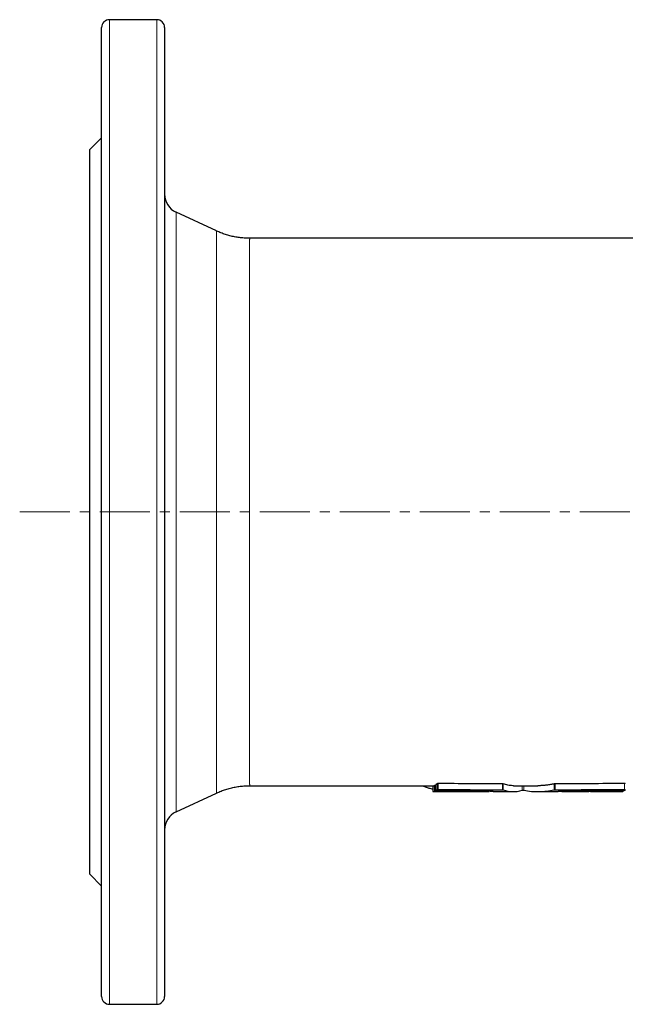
# Model space of a CAD drawing. Header units: millimetres. Extents: x 121 to 730, y 14 to 565.
# Tile 1 of 4: x 121 to 274, y 14 to 264. Entities that reach past the tile are written whole.
import ezdxf

# ---------------------------------------------------------------- set-up
doc = ezdxf.new("R2010")
doc.units = ezdxf.units.MM
doc.linetypes.add('CENTERX2', pattern=[20.32, 12.7, -2.54, 2.54, -2.54])
doc.layers.add('FORMAT', color=7, linetype='Continuous')

msp = doc.modelspace()

# ---------------------------------------------------------------- linework, layer by layer
at = {"color": 7, "linetype": 'Continuous', "lineweight": 25}
for p, q in [((155.37, 263.55), (143.37, 263.55)), ((141.37, 15.55), (141.37, 261.55)), ((157.37, 261.55), (157.37, 15.55)), ((141.37, 233.55), (138.37, 230.55)), ((138.37, 46.55), (138.37, 230.55)), ((170.51, 209.92), (160.26, 214.7)), ((318.43, 208.05), (178.96, 208.05)), ((178.96, 69.05), (225.74, 69.05)), ((223.06, 69.05), (223.06, 68.97)), ((225.49, 69.05), (225.49, 67.59)), ((225.49, 67.59), (225.49, 67.59)), ((225.92, 69.07), (225.74, 69.05)), ((225.74, 67.55), (238.85, 67.55)), ((226.14, 69.17), (226.14, 67.66)), ((226.14, 69.17), (226.14, 69.17)), ((226.14, 67.66), (226.14, 67.67)), ((240.75, 67.55), (245.91, 67.55)), ((245.91, 69.05), (252.12, 69.05)), ((252.12, 67.55), (257.27, 67.55)), ((259.16, 67.55), (264.29, 67.55)), ((260.23, 67.57), (264.88, 67.57)), ((265.1, 67.57), (265.1, 67.64)), ((268.28, 67.55), (273.5, 67.55)), ((268.93, 67.58), (273.47, 67.58)), ((273.69, 67.57), (273.5, 67.55)), ((273.69, 67.57), (273.69, 67.65)), ((160.26, 62.39), (170.51, 67.17)), ((138.37, 46.55), (141.37, 43.55)), ((143.37, 13.55), (155.37, 13.55))]:
    msp.add_line(p, q, dxfattribs=at)
at = {"color": 8, "linetype": 'Continuous', "lineweight": 18}
for p, q in [((143.37, 263.55), (143.37, 13.55)), ((155.37, 13.55), (155.37, 263.55)), ((160.26, 214.7), (160.26, 62.39)), ((223.09, 68.95), (223.09, 69.05)), ((225.49, 67.59), (225.49, 69.05)), ((225.92, 67.57), (225.92, 69.07)), ((226.14, 67.67), (226.14, 69.17)), ((226.18, 67.58), (226.18, 67.66)), ((226.56, 68.05), (226.56, 69.56)), ((226.82, 68.07), (226.82, 69.59)), ((238.13, 67.57), (238.13, 67.64)), ((238.34, 67.57), (238.34, 67.64)), ((243.14, 68.04), (243.14, 69.55)), ((243.35, 68.02), (243.35, 69.53)), ((248.11, 67.89), (248.11, 69.05)), ((248.55, 67.89), (248.55, 69.05)), ((256.27, 68.02), (256.27, 69.53)), ((256.5, 68.04), (256.5, 69.55)), ((259.99, 67.57), (259.99, 67.64)), ((260.23, 67.57), (260.23, 67.64)), ((264.88, 67.57), (264.88, 67.64)), ((268.67, 67.57), (268.67, 67.65)), ((268.93, 67.58), (268.93, 67.65)), ((273.47, 67.58), (273.47, 67.65)), ((274.11, 68.08), (274.11, 69.59))]:
    msp.add_line(p, q, dxfattribs=at)
at = {"color": 7, "linetype": 'Continuous', "lineweight": 25}
for centre, radius, start, end in [((143.37, 261.55), 2, 90, 180), ((155.37, 261.55), 2, 0, 90), ((162.37, 219.23), 5, 180, 245), ((162.37, 57.86), 5, 115, 180), ((143.37, 15.55), 2, 180, 270), ((155.37, 15.55), 2, 270, 0)]:
    msp.add_arc(centre, radius, start, end, dxfattribs=at)
for points, knots in [([(178.96, 208.05), (178.9, 208.05), (178.64, 208.05), (178.17, 208.06), (177.56, 208.1), (176.95, 208.15), (176.35, 208.22), (175.74, 208.31), (175.15, 208.41), (174.55, 208.54), (173.96, 208.68), (173.38, 208.84), (172.81, 209.02), (172.24, 209.21), (171.67, 209.42), (171.12, 209.65), (170.73, 209.82), (170.53, 209.91), (170.51, 209.92)], [0, 0, 0, 0, 0.020686, 0.090941, 0.161064, 0.231055, 0.300916, 0.370647, 0.440246, 0.509715, 0.579052, 0.648257, 0.717328, 0.786265, 0.855066, 0.923728, 0.99225, 1, 1, 1, 1]), ([(170.51, 67.18), (170.52, 67.18), (170.73, 67.28), (171.13, 67.45), (171.71, 67.69), (172.3, 67.91), (172.89, 68.11), (173.49, 68.29), (174.1, 68.45), (174.7, 68.59), (175.31, 68.72), (175.93, 68.82), (176.54, 68.91), (177.15, 68.97), (177.77, 69.02), (178.37, 69.05), (178.77, 69.05), (178.96, 69.05)], [0, 0, 0, 0, 0.005172, 0.077549, 0.149748, 0.221775, 0.293637, 0.365338, 0.436883, 0.508277, 0.579521, 0.650621, 0.721579, 0.792397, 0.863077, 0.933621, 1, 1, 1, 1]), ([(223.06, 68.97), (223.06, 68.97), (223.06, 68.96), (223.08, 68.95), (223.09, 68.95)], [0, 0, 0, 0, 0.405607, 1, 1, 1, 1]), ([(223.09, 68.95), (223.4, 68.83), (224.01, 68.6), (224.82, 68.35), (225.31, 68.22), (225.49, 68.18)], [0, 0, 0, 0, 0.386258, 0.77257, 1, 1, 1, 1]), ([(226.14, 69.08), (226.12, 69.08), (226.08, 69.08), (226.02, 69.08), (225.96, 69.08), (225.93, 69.07), (225.92, 69.07), (225.92, 69.07)], [0, 0, 0, 0, 0.112463, 0.354779, 0.597143, 0.839603, 1, 1, 1, 1]), ([(225.92, 67.57), (225.92, 67.57), (225.96, 67.58), (226.05, 67.58), (226.12, 67.58), (226.18, 67.58)], [0, 0, 0, 0, 0.5, 0.5, 1, 1, 1, 1]), ([(226.35, 67.65), (226.3, 67.65), (226.25, 67.65), (226.17, 67.66), (226.15, 67.66), (226.14, 67.66)], [0, 0, 0, 0, 0.5, 0.5, 1, 1, 1, 1]), ([(226.82, 69.59), (226.76, 69.59), (226.7, 69.58), (226.6, 69.57), (226.57, 69.56), (226.56, 69.56)], [0, 0, 0, 0, 0.5, 0.5, 1, 1, 1, 1]), ([(226.56, 68.05), (226.57, 68.05), (226.6, 68.06), (226.7, 68.07), (226.76, 68.07), (226.82, 68.07)], [0, 0, 0, 0, 0.5, 0.5, 1, 1, 1, 1]), ([(238.34, 67.57), (238.55, 67.56), (238.96, 67.54), (239.45, 67.56), (239.73, 67.61), (239.79, 67.62)], [0, 0, 0, 0, 0.431426, 0.863001, 1, 1, 1, 1]), ([(240.75, 67.56), (240.63, 67.56), (240.28, 67.55), (239.93, 67.6), (239.69, 67.63)], [0, 0, 0, 0, 0.329032, 1, 1, 1, 1]), ([(245.91, 69.05), (245.85, 69.05), (245.6, 69.05), (245.14, 69.08), (244.54, 69.18), (243.95, 69.32), (243.55, 69.46), (243.35, 69.53)], [0, 0, 0, 0, 0.065393, 0.299007, 0.532697, 0.766387, 1, 1, 1, 1]), ([(243.35, 68.02), (244.14, 67.73), (244.93, 67.57), (246.52, 67.53), (247.31, 67.64), (248.11, 67.89)], [0, 0, 0, 0, 0.5, 0.5, 1, 1, 1, 1]), ([(248.11, 67.89), (248.12, 67.9), (248.15, 67.9), (248.22, 67.91), (248.27, 67.91), (248.36, 67.91), (248.41, 67.91), (248.49, 67.9), (248.52, 67.9), (248.55, 67.89)], [0, 0, 0, 0, 0.25, 0.25, 0.5, 0.5, 0.75, 0.75, 1, 1, 1, 1]), ([(248.55, 67.89), (249.84, 67.64), (251.12, 67.53), (253.7, 67.57), (254.98, 67.73), (256.27, 68.02)], [0, 0, 0, 0, 0.5, 0.5, 1, 1, 1, 1]), ([(256.27, 69.53), (255.95, 69.46), (255.31, 69.32), (254.35, 69.18), (253.39, 69.09), (252.65, 69.05), (252.22, 69.05), (252.11, 69.05)], [0, 0, 0, 0, 0.231056, 0.462186, 0.693317, 0.924374, 1, 1, 1, 1]), ([(258.99, 67.63), (258.61, 67.6), (258.04, 67.55), (257.46, 67.56), (257.26, 67.56)], [0, 0, 0, 0, 0.661401, 1, 1, 1, 1]), ([(258.2, 67.58), (258.45, 67.57), (259.05, 67.54), (259.65, 67.56), (259.99, 67.57)], [0, 0, 0, 0, 0.4261433, 1, 1, 1, 1]), ([(265.07, 67.57), (264.86, 67.56), (264.6, 67.55), (264.33, 67.55), (264.29, 67.55)], [0, 0, 0, 0, 0.822969, 1, 1, 1, 1]), ([(264.88, 67.57), (264.91, 67.57), (264.96, 67.57), (265.03, 67.57), (265.08, 67.57), (265.1, 67.57), (265.1, 67.57), (265.1, 67.57)], [0, 0, 0, 0, 0.2284692, 0.4575004, 0.686568, 0.9157084, 1, 1, 1, 1]), ([(265.1, 67.63), (265.16, 67.63), (265.36, 67.62), (265.7, 67.61), (266.09, 67.6), (266.46, 67.59), (266.81, 67.58), (267.14, 67.57), (267.44, 67.56), (267.72, 67.56), (267.96, 67.55), (268.17, 67.55), (268.34, 67.55), (268.47, 67.55), (268.56, 67.55), (268.63, 67.56), (268.65, 67.57), (268.67, 67.57)], [0, 0, 0, 0, 0.030599, 0.102956, 0.175312, 0.245698, 0.316084, 0.388513, 0.460943, 0.53134, 0.601737, 0.674187, 0.746636, 0.809261, 0.871885, 0.935943, 1, 1, 1, 1]), ([(268.67, 67.57), (268.67, 67.57), (268.7, 67.57), (268.8, 67.57), (268.86, 67.58), (268.93, 67.58)], [0, 0, 0, 0, 0.5, 0.5, 1, 1, 1, 1]), ([(273.47, 67.58), (273.5, 67.58), (273.55, 67.58), (273.62, 67.58), (273.67, 67.58), (273.69, 67.57), (273.69, 67.57), (273.69, 67.57)], [0, 0, 0, 0, 0.228357, 0.457276, 0.686239, 0.915294, 1, 1, 1, 1]), ([(273.91, 67.67), (273.9, 67.66), (273.87, 67.66), (273.77, 67.66), (273.71, 67.65), (273.64, 67.65)], [0, 0, 0, 0, 0.5, 0.5, 1, 1, 1, 1]), ([(274.33, 69.56), (274.33, 69.57), (274.33, 69.57), (274.3, 69.58), (274.24, 69.59), (274.18, 69.59), (274.13, 69.59), (274.11, 69.59)], [0, 0, 0, 0, 0.163892, 0.395064, 0.625421, 0.854086, 1, 1, 1, 1]), ([(274.11, 68.08), (274.14, 68.08), (274.19, 68.08), (274.26, 68.07), (274.31, 68.07), (274.33, 68.06), (274.33, 68.05), (274.33, 68.05)], [0, 0, 0, 0, 0.226385, 0.453306, 0.680938, 0.910152, 1, 1, 1, 1])]:
    msp.add_open_spline(points, degree=3, knots=knots, dxfattribs=at)
at = {"color": 8, "linetype": 'Continuous', "lineweight": 18}
for points, knots in [([(170.51, 67.17), (170.51, 67.17), (170.51, 67.16), (170.51, 67.2), (170.51, 67.29), (170.51, 67.44), (170.51, 67.66), (170.52, 67.93), (170.52, 68.27), (170.52, 68.67), (170.52, 69.14), (170.52, 69.68), (170.52, 70.29), (170.52, 70.97), (170.52, 71.74), (170.52, 72.59), (170.52, 73.54), (170.52, 74.55), (170.52, 75.64), (170.52, 76.74), (170.53, 77.85), (170.53, 78.94), (170.53, 80.09), (170.53, 81.28), (170.53, 82.52), (170.53, 83.87), (170.53, 85.35), (170.53, 86.96), (170.53, 88.63), (170.53, 90.36), (170.53, 92.05), (170.53, 93.7), (170.53, 95.3), (170.53, 96.94), (170.53, 98.61), (170.53, 100.31), (170.53, 102.14), (170.53, 104.1), (170.53, 106.2), (170.53, 108.34), (170.53, 110.5), (170.53, 112.6), (170.54, 114.61), (170.54, 116.54), (170.54, 118.48), (170.54, 120.45), (170.54, 122.42), (170.54, 124.52), (170.54, 126.74), (170.54, 129.09), (170.54, 131.45), (170.54, 133.81), (170.54, 136.07), (170.54, 138.22), (170.54, 140.25), (170.54, 142.29), (170.54, 144.32), (170.54, 146.35), (170.54, 148.48), (170.54, 150.71), (170.54, 153.04), (170.54, 155.36), (170.54, 157.66), (170.54, 159.82), (170.54, 161.86), (170.53, 163.78), (170.53, 165.67), (170.53, 167.54), (170.53, 169.39), (170.53, 171.32), (170.53, 173.31), (170.53, 175.36), (170.53, 177.38), (170.53, 179.35), (170.53, 181.18), (170.53, 182.88), (170.53, 184.46), (170.53, 186), (170.53, 187.5), (170.53, 188.96), (170.53, 190.46), (170.53, 191.99), (170.53, 193.53), (170.53, 195.02), (170.53, 196.44), (170.53, 197.73), (170.53, 198.9), (170.52, 199.96), (170.52, 200.98), (170.52, 201.94), (170.52, 202.85), (170.52, 203.75), (170.52, 204.64), (170.52, 205.5), (170.52, 206.29), (170.52, 207), (170.52, 207.61), (170.52, 208.12), (170.52, 208.54), (170.52, 208.92), (170.52, 209.23), (170.51, 209.49), (170.51, 209.67), (170.51, 209.79), (170.51, 209.86), (170.51, 209.91), (170.51, 209.92), (170.51, 209.92)], [0, 0, 0, 0, 0.0000039, 0.0093473, 0.0186948, 0.0280423, 0.0373857, 0.0467292, 0.0560767, 0.0654241, 0.0747676, 0.0846566, 0.0945505, 0.1044443, 0.1143334, 0.1249138, 0.1355029, 0.146095, 0.1566842, 0.1672646, 0.1763369, 0.1854165, 0.1944998, 0.2035832, 0.2126628, 0.2217351, 0.2323153, 0.2429042, 0.2534961, 0.2640851, 0.2746653, 0.2837374, 0.2928168, 0.3019, 0.3109832, 0.3200626, 0.3291347, 0.3397147, 0.3503035, 0.3608952, 0.371484, 0.3820639, 0.3911359, 0.4002152, 0.4092982, 0.4183812, 0.4274605, 0.4365324, 0.4471122, 0.4577009, 0.4682924, 0.4788811, 0.4894609, 0.4985327, 0.5076119, 0.5166948, 0.5257777, 0.5348569, 0.5439287, 0.5545085, 0.5650971, 0.5756886, 0.5862772, 0.596857, 0.6059288, 0.615008, 0.6240908, 0.6331737, 0.6422528, 0.6513246, 0.6619045, 0.6724932, 0.6830848, 0.6936735, 0.7042534, 0.7133252, 0.7224044, 0.7314873, 0.7405703, 0.7496495, 0.7587213, 0.7693014, 0.7798903, 0.7904821, 0.8010709, 0.811651, 0.820723, 0.8298024, 0.8388854, 0.8479685, 0.8570479, 0.8661199, 0.8767002, 0.8872893, 0.8978814, 0.9084705, 0.9190508, 0.928123, 0.9372026, 0.9462859, 0.9553692, 0.9644488, 0.973521, 0.980135, 0.986749, 0.9933745, 1, 1, 1, 1]), ([(178.96, 208.05), (178.96, 208.05), (178.96, 208.06), (178.96, 208.03), (178.96, 207.99), (178.96, 207.92), (178.96, 207.79), (178.95, 207.59), (178.95, 207.28), (178.95, 206.9), (178.95, 206.44), (178.94, 205.9), (178.94, 205.28), (178.94, 204.57), (178.93, 203.79), (178.93, 202.93), (178.93, 202.01), (178.93, 201.02), (178.92, 199.97), (178.92, 198.86), (178.92, 197.67), (178.92, 196.41), (178.92, 195.08), (178.91, 193.66), (178.91, 192.18), (178.91, 190.63), (178.91, 189.04), (178.91, 187.41), (178.9, 185.74), (178.9, 184.01), (178.9, 182.24), (178.9, 180.4), (178.9, 178.5), (178.9, 176.53), (178.89, 174.51), (178.89, 172.46), (178.89, 170.38), (178.89, 168.29), (178.89, 166.18), (178.89, 164.05), (178.89, 161.88), (178.89, 159.67), (178.89, 157.42), (178.89, 155.11), (178.89, 152.79), (178.88, 150.46), (178.88, 148.13), (178.88, 145.82), (178.88, 143.51), (178.88, 141.2), (178.88, 138.89), (178.88, 136.56), (178.88, 134.21), (178.88, 131.84), (178.88, 129.47), (178.88, 127.12), (178.89, 124.8), (178.89, 122.52), (178.89, 120.28), (178.89, 118.06), (178.89, 115.86), (178.89, 113.67), (178.89, 111.49), (178.89, 109.31), (178.89, 107.17), (178.89, 105.07), (178.89, 103.02), (178.9, 101.04), (178.9, 99.11), (178.9, 97.23), (178.9, 95.39), (178.9, 93.59), (178.9, 91.82), (178.9, 90.08), (178.91, 88.41), (178.91, 86.79), (178.91, 85.25), (178.91, 83.78), (178.91, 82.39), (178.92, 81.06), (178.92, 79.79), (178.92, 78.57), (178.92, 77.42), (178.93, 76.32), (178.93, 75.3), (178.93, 74.35), (178.93, 73.51), (178.94, 72.79), (178.94, 72.15), (178.94, 71.58), (178.94, 71.06), (178.95, 70.6), (178.95, 70.2), (178.95, 69.86), (178.95, 69.57), (178.96, 69.34), (178.96, 69.17), (178.96, 69.08), (178.96, 69.04), (178.96, 69.05), (178.96, 69.05)], [0, 0, 0, 0, 0.000088, 0.006701, 0.013314, 0.019938, 0.026562, 0.03714, 0.047728, 0.058318, 0.068905, 0.079483, 0.090369, 0.101264, 0.112162, 0.123057, 0.133942, 0.14452, 0.155107, 0.165697, 0.176284, 0.186862, 0.197748, 0.208642, 0.21954, 0.230435, 0.24132, 0.251898, 0.262485, 0.273075, 0.283662, 0.29424, 0.305125, 0.31602, 0.326918, 0.337812, 0.348697, 0.359275, 0.369862, 0.380452, 0.391039, 0.401617, 0.412502, 0.423396, 0.434294, 0.445189, 0.456074, 0.466652, 0.477239, 0.487828, 0.498415, 0.508993, 0.519878, 0.530773, 0.541671, 0.552566, 0.563451, 0.574029, 0.584616, 0.595206, 0.605793, 0.616371, 0.627256, 0.638151, 0.649049, 0.659944, 0.670829, 0.681407, 0.691994, 0.702584, 0.713171, 0.72375, 0.734635, 0.74553, 0.756428, 0.767323, 0.778209, 0.788787, 0.799375, 0.809965, 0.820552, 0.83113, 0.842016, 0.852911, 0.863809, 0.874705, 0.88559, 0.894932, 0.904278, 0.913623, 0.922965, 0.932307, 0.941652, 0.950998, 0.96034, 0.970227, 0.980119, 0.990011, 0.999898, 1, 1, 1, 1])]:
    msp.add_open_spline(points, degree=3, knots=knots, dxfattribs=at)
at = {"color": 7, "linetype": 'Continuous', "lineweight": 25}
for points in [[(225.49, 67.59), (225.64, 67.54), (225.78, 67.53), (225.92, 67.57)], [(226.56, 69.56), (226.42, 69.38), (226.28, 69.25), (226.14, 69.17)], [(226.14, 67.67), (226.28, 67.75), (226.42, 67.88), (226.56, 68.05)], [(226.18, 67.58), (230.16, 67.57), (234.15, 67.57), (238.13, 67.57)], [(239.48, 67.64), (235.11, 67.64), (230.73, 67.64), (226.35, 67.65)], [(243.14, 69.55), (237.7, 69.55), (232.26, 69.56), (226.82, 69.59)], [(226.82, 68.07), (232.26, 68.05), (237.7, 68.04), (243.14, 68.04)], [(238.13, 67.57), (238.23, 67.57), (238.31, 67.57), (238.34, 67.57)], [(239.69, 67.63), (239.66, 67.63), (239.58, 67.64), (239.48, 67.64)], [(243.35, 69.53), (243.32, 69.54), (243.24, 69.55), (243.14, 69.55)], [(243.14, 68.04), (243.24, 68.04), (243.32, 68.03), (243.35, 68.02)], [(256.5, 69.55), (256.41, 69.55), (256.31, 69.54), (256.27, 69.53)], [(256.27, 68.02), (256.31, 68.03), (256.41, 68.04), (256.5, 68.04)], [(274.11, 69.59), (268.24, 69.57), (262.37, 69.55), (256.5, 69.55)], [(256.5, 68.04), (262.37, 68.04), (268.24, 68.06), (274.11, 68.08)], [(259.23, 67.64), (259.13, 67.64), (259.04, 67.63), (258.99, 67.63)], [(273.64, 67.65), (268.84, 67.65), (264.03, 67.64), (259.23, 67.64)], [(259.99, 67.57), (260.04, 67.57), (260.14, 67.57), (260.23, 67.57)], [(265.09, 67.57), (265.09, 67.57), (265.08, 67.57), (265.07, 67.57)], [(274.33, 68.05), (274.19, 67.88), (274.05, 67.75), (273.91, 67.67)]]:
    msp.add_open_spline(points, degree=3, dxfattribs=at)
at = {"layer": 'FORMAT', "color": 7, "linetype": 'CENTERX2', "lineweight": 18}
msp.add_line((120.57, 138.55), (390.4, 138.55), dxfattribs=at)

doc.saveas('drawing.dxf')
